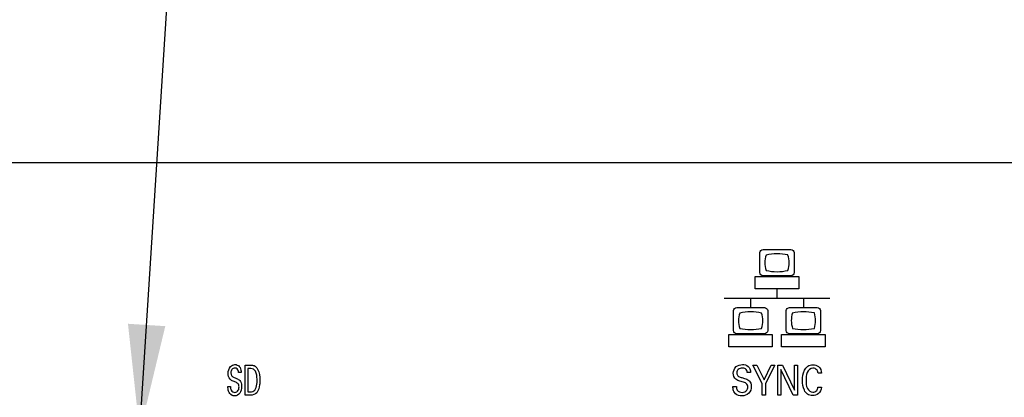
# Model space of a CAD drawing. Header units: inches. Extents: x 0 to 34, y 0 to 22.
# Tile 90 of 129: x 13.141 to 14.786, y 16.603 to 17.234. Entities that reach past the tile are written whole.
import ezdxf

# ---------------------------------------------------------------- set-up
doc = ezdxf.new("R2010")
doc.units = ezdxf.units.IN
doc.header["$LTSCALE"] = 1.87
doc.header["$MEASUREMENT"] = 0
doc.layers.get('0').update_dxf_attribs({"linetype": 'CONTINUOUS'})
doc.layers.add('DETAIL', color=7, linetype='CONTINUOUS')
doc.layers.add('DIMENSIONS', color=7, linetype='CONTINUOUS')
doc.styles.get("Standard").update_dxf_attribs({"font": 'txt', "width": 0.8})
doc.dimstyles.new('DIMSTYLE_3', dxfattribs={"dimtxt": 0.125, "dimasz": 0.18, "dimexe": 0.125, "dimexo": 0.0625, "dimgap": 0.03125, "dimtad": 0, "dimtih": 1, "dimtoh": 1, "dimzin": 0, "dimdsep": 46, "dimtxsty": 'STANDARD', "dimblk": '_FILLED', "dimblk1": '_FILLED', "dimblk2": '_FILLED', "dimcen": 0.09, "dimazin": 0, "dimtp": 0.01, "dimtm": 0.01, "dimtfac": 1, "dimtofl": 0, "dimtmove": 0, "dimatfit": 3, "dimldrblk": '_FILLED', "dimfxl": 1, "dimtolj": 1, "dimtzin": 0, "dimarcsym": 0})
doc.dimstyles.get("Standard").update_dxf_attribs({"dimtxt": 0.125, "dimasz": 0.18, "dimexe": 0.125, "dimexo": 0.0625, "dimgap": 0.09, "dimtad": 0, "dimtih": 1, "dimtoh": 1, "dimzin": 0, "dimdsep": 46, "dimtxsty": 'STANDARD', "dimblk": '_FILLED', "dimblk1": '_FILLED', "dimblk2": '_FILLED', "dimcen": 0.09, "dimazin": 0, "dimtol": 1, "dimtp": 0.02, "dimtm": 0.02, "dimtfac": 1, "dimtofl": 0, "dimtmove": 0, "dimatfit": 3, "dimldrblk": '_FILLED', "dimfxl": 1, "dimtolj": 1, "dimtzin": 0, "dimarcsym": 0})

# ---------------------------------------------------------------- blocks, each defined once
blk = doc.blocks.new('*D43')
at = {"layer": 'DIMENSIONS', "color": 2, "linetype": 'CONTINUOUS'}
blk.add_line((18.2536, 16.7073), (18.2536, 14.717), dxfattribs=at)
at = {"layer": 'DIMENSIONS', "color": 2, "linetype": 'CONTINUOUS', "insert": (18.1911, 14.6545), "char_height": 0.125, "width": 1.425, "attachment_point": 3, "rotation": 90, "line_spacing_factor": 0.9}
blk.add_mtext('161.73{\\ftxt.shx;\\W1.000000;\\H0.125000; }[6.367]', dxfattribs=at)
blk = doc.blocks.new('_FILLED')
at = {"color": 0, "linetype": 'BYBLOCK'}
blk.add_solid([(0, 0), (-1, 0.1736), (-1, -0.1736)], dxfattribs=at)
blk = doc.blocks.new('*D44')
at = {"layer": 'DIMENSIONS', "color": 2, "linetype": 'CONTINUOUS'}
blk.add_line((17.9661, 16.9948), (11.1985, 16.9948), dxfattribs=at)
at = {"layer": 'DIMENSIONS', "color": 2, "linetype": 'CONTINUOUS', "insert": (11.136, 17.0573), "char_height": 0.125, "width": 1.325, "attachment_point": 3, "line_spacing_factor": 0.9}
blk.add_mtext('40.39{\\ftxt.shx;\\W1.000000;\\H0.125000; }[1.590]', dxfattribs=at)

msp = doc.modelspace()

# ---------------------------------------------------------------- linework, layer by layer
at = {"color": 40, "linetype": 'CONTINUOUS'}
for p, q in [((14.3774, 16.8116), (14.3774, 16.845)), ((14.3827, 16.8502), (14.4293, 16.8502)), ((14.4346, 16.845), (14.4346, 16.8116)), ((14.3697, 16.7846), (14.3697, 16.8053)), ((14.3697, 16.8053), (14.4423, 16.8053)), ((14.4293, 16.8063), (14.3827, 16.8063)), ((14.4423, 16.8053), (14.4423, 16.7846)), ((14.4423, 16.7846), (14.3697, 16.7846)), ((14.406, 16.7846), (14.406, 16.769)), ((14.3178, 16.769), (14.4943, 16.769)), ((14.3619, 16.769), (14.3619, 16.7534)), ((14.4501, 16.769), (14.4501, 16.7534)), ((14.3334, 16.7148), (14.3334, 16.7482)), ((14.3387, 16.7535), (14.3852, 16.7535)), ((14.3905, 16.7482), (14.3905, 16.7148)), ((14.4216, 16.7148), (14.4216, 16.7482)), ((14.4269, 16.7535), (14.4734, 16.7535)), ((14.4787, 16.7482), (14.4787, 16.7148)), ((14.3256, 16.6878), (14.3256, 16.7085)), ((14.3256, 16.7085), (14.3982, 16.7085)), ((14.3852, 16.7096), (14.3387, 16.7096)), ((14.3982, 16.7085), (14.3982, 16.6878)), ((14.4138, 16.6878), (14.4138, 16.7085)), ((14.4138, 16.7085), (14.4864, 16.7085)), ((14.4734, 16.7096), (14.4269, 16.7096)), ((14.4864, 16.7085), (14.4864, 16.6878)), ((14.3982, 16.6878), (14.3256, 16.6878)), ((14.4864, 16.6878), (14.4138, 16.6878)), ((13.5109, 16.6446), (13.5066, 16.6446)), ((13.5178, 16.607), (13.5178, 16.6571)), ((13.5178, 16.6571), (13.5265, 16.6571)), ((13.522, 16.6514), (13.522, 16.6127)), ((13.5269, 16.6514), (13.522, 16.6514)), ((14.362, 16.6446), (14.3562, 16.6446)), ((14.3813, 16.6267), (14.3657, 16.6572)), ((14.3657, 16.6572), (14.3726, 16.6572)), ((14.3726, 16.6572), (14.3844, 16.6325)), ((14.3844, 16.6325), (14.3964, 16.6572)), ((14.4026, 16.6572), (14.387, 16.6264)), ((14.3964, 16.6572), (14.4026, 16.6572)), ((14.4076, 16.607), (14.4076, 16.6572)), ((14.4076, 16.6572), (14.4153, 16.6572)), ((14.4127, 16.6496), (14.4127, 16.607)), ((14.4331, 16.607), (14.4127, 16.6496)), ((14.4153, 16.6572), (14.4351, 16.6156)), ((14.4351, 16.6156), (14.4351, 16.6572)), ((14.4351, 16.6572), (14.4402, 16.6572)), ((14.4402, 16.6572), (14.4402, 16.607)), ((14.4806, 16.6436), (14.4746, 16.6436)), ((13.489, 16.6216), (13.4933, 16.6216)), ((13.522, 16.6127), (13.526, 16.6127)), ((14.3325, 16.6216), (14.3382, 16.6216)), ((14.3813, 16.607), (14.3813, 16.6267)), ((14.387, 16.6264), (14.387, 16.607)), ((14.4743, 16.6202), (14.4805, 16.6202)), ((13.5262, 16.607), (13.5178, 16.607)), ((14.387, 16.607), (14.3813, 16.607)), ((14.4127, 16.607), (14.4076, 16.607)), ((14.4402, 16.607), (14.4331, 16.607))]:
    msp.add_line(p, q, dxfattribs=at)
for centre, radius, start, end in [((14.4061, 16.7635), 0.0797, 76.7665, 89.9857), ((14.4255, 16.8283), 0.0398, 180.0712, 198.8936), ((14.3869, 16.8281), 0.0396, 0.0702, 19.0547), ((14.4062, 16.8917), 0.0785, 256.4931, 269.9441), ((14.4061, 16.8912), 0.078, 270.0356, 283.5466), ((14.362, 16.6681), 0.0782, 89.9768, 103.4423), ((14.362, 16.6678), 0.0785, 76.5853, 90.0239), ((14.47, 16.7314), 0.0401, 161.3035, 179.9351), ((14.4502, 16.6669), 0.0794, 90.0055, 103.2513), ((14.4503, 16.6684), 0.078, 76.5371, 90.0326), ((14.4503, 16.7944), 0.078, 269.9674, 283.4629)]:
    msp.add_arc(centre, radius, start, end, dxfattribs=at)
for points in [[(14.3774, 16.845), (14.3774, 16.8474), (14.3802, 16.8502), (14.3827, 16.8502)], [(14.4061, 16.8431), (14.4, 16.8431), (14.3938, 16.8424), (14.3879, 16.841)], [(14.4293, 16.8502), (14.4318, 16.8502), (14.4346, 16.8474), (14.4346, 16.845)], [(14.3879, 16.841), (14.3865, 16.8369), (14.3858, 16.8325), (14.3858, 16.8282)], [(14.4244, 16.8154), (14.4258, 16.8195), (14.4265, 16.8238), (14.4265, 16.8281)], [(14.3827, 16.8063), (14.3802, 16.8063), (14.3774, 16.8091), (14.3774, 16.8116)], [(14.4346, 16.8116), (14.4346, 16.8091), (14.4318, 16.8063), (14.4293, 16.8063)], [(14.3334, 16.7482), (14.3334, 16.7507), (14.3362, 16.7535), (14.3387, 16.7535)], [(14.3438, 16.7442), (14.3424, 16.7401), (14.3416, 16.7358), (14.3416, 16.7315)], [(14.3824, 16.7314), (14.3824, 16.7357), (14.3816, 16.7401), (14.3802, 16.7442)], [(14.3852, 16.7535), (14.3877, 16.7535), (14.3905, 16.7507), (14.3905, 16.7482)], [(14.4216, 16.7482), (14.4216, 16.7507), (14.4244, 16.7535), (14.4269, 16.7535)], [(14.4706, 16.7314), (14.4706, 16.7357), (14.4699, 16.7401), (14.4685, 16.7443)], [(14.4734, 16.7535), (14.4759, 16.7535), (14.4787, 16.7507), (14.4787, 16.7482)], [(14.3416, 16.7315), (14.3416, 16.7271), (14.3424, 16.7227), (14.3438, 16.7186)], [(14.3802, 16.7186), (14.3816, 16.7227), (14.3824, 16.7271), (14.3824, 16.7314)], [(14.4299, 16.7315), (14.4299, 16.7271), (14.4306, 16.7227), (14.4321, 16.7186)], [(14.4685, 16.7186), (14.4699, 16.7227), (14.4706, 16.7271), (14.4706, 16.7314)], [(14.3387, 16.7096), (14.3362, 16.7096), (14.3334, 16.7123), (14.3334, 16.7148)], [(14.3438, 16.7186), (14.3497, 16.7172), (14.3559, 16.7165), (14.362, 16.7165)], [(14.362, 16.7165), (14.3681, 16.7165), (14.3743, 16.7172), (14.3802, 16.7186)], [(14.3905, 16.7148), (14.3905, 16.7123), (14.3877, 16.7096), (14.3852, 16.7096)], [(14.4269, 16.7096), (14.4244, 16.7096), (14.4216, 16.7124), (14.4216, 16.7148)], [(14.4321, 16.7186), (14.438, 16.7172), (14.4442, 16.7165), (14.4503, 16.7165)], [(14.4787, 16.7148), (14.4787, 16.7123), (14.4759, 16.7096), (14.4734, 16.7096)], [(13.5091, 16.6532), (13.5105, 16.6506), (13.5108, 16.6475), (13.5109, 16.6446)], [(13.5349, 16.647), (13.5334, 16.6497), (13.5299, 16.6514), (13.5269, 16.6514)], [(13.5385, 16.6506), (13.5414, 16.6449), (13.5422, 16.6381), (13.5422, 16.6316)], [(13.4925, 16.6336), (13.4902, 16.6362), (13.4894, 16.64), (13.4894, 16.6435)], [(14.3372, 16.6336), (14.3345, 16.6359), (14.333, 16.6399), (14.333, 16.6435)], [(13.526, 16.6127), (13.5288, 16.6127), (13.5321, 16.6133), (13.5338, 16.6154)], [(14.4659, 16.6119), (14.4683, 16.6119), (14.4709, 16.613), (14.4724, 16.6149)], [(14.4724, 16.6149), (14.4735, 16.6164), (14.4741, 16.6183), (14.4743, 16.6202)], [(13.5372, 16.6111), (13.5349, 16.6079), (13.5301, 16.607), (13.5262, 16.607)]]:
    msp.add_open_spline(points, degree=3, dxfattribs=at)
for points, knots in [([(13.4894, 16.6435), (13.4894, 16.6474), (13.4909, 16.6549), (13.4979, 16.6581), (13.5007, 16.6581)], [0, 0, 0, 0, 0.57835, 1, 1, 1, 1]), ([(13.5004, 16.6523), (13.4986, 16.6523), (13.4945, 16.6505), (13.4938, 16.6462), (13.4938, 16.6441)], [0, 0, 0, 0, 0.461999, 1, 1, 1, 1]), ([(13.4938, 16.6441), (13.4938, 16.6425), (13.4944, 16.6388), (13.4976, 16.6373), (13.4991, 16.6367)], [0, 0, 0, 0, 0.510481, 1, 1, 1, 1]), ([(13.5066, 16.6446), (13.5066, 16.6468), (13.5058, 16.6511), (13.5018, 16.6523), (13.5004, 16.6523)], [0, 0, 0, 0, 0.595784, 1, 1, 1, 1]), ([(13.5007, 16.6581), (13.5013, 16.6581), (13.5047, 16.6579), (13.5078, 16.6556), (13.5091, 16.6532)], [0, 0, 0, 0, 0.182653, 1, 1, 1, 1]), ([(13.5265, 16.6571), (13.5286, 16.6571), (13.5336, 16.6571), (13.5373, 16.653), (13.5385, 16.6506)], [0, 0, 0, 0, 0.438557, 1, 1, 1, 1]), ([(13.5377, 16.6314), (13.5377, 16.6322), (13.5376, 16.6375), (13.537, 16.6431), (13.5349, 16.647)], [0, 0, 0, 0, 0.156928, 1, 1, 1, 1]), ([(14.333, 16.6435), (14.333, 16.6475), (14.3363, 16.6559), (14.3446, 16.6581), (14.3483, 16.6581)], [0, 0, 0, 0, 0.523982, 1, 1, 1, 1]), ([(14.3478, 16.6523), (14.3455, 16.6523), (14.3406, 16.6511), (14.3389, 16.6463), (14.3389, 16.6441)], [0, 0, 0, 0, 0.518176, 1, 1, 1, 1]), ([(14.3389, 16.6441), (14.3389, 16.6424), (14.3402, 16.6383), (14.3442, 16.6373), (14.3461, 16.6367)], [0, 0, 0, 0, 0.460733, 1, 1, 1, 1]), ([(14.3562, 16.6446), (14.3561, 16.6469), (14.3544, 16.6516), (14.3497, 16.6523), (14.3478, 16.6523)], [0, 0, 0, 0, 0.539947, 1, 1, 1, 1]), ([(14.3483, 16.6581), (14.3491, 16.6581), (14.3532, 16.6579), (14.3576, 16.6559), (14.3596, 16.6532)], [0, 0, 0, 0, 0.195499, 1, 1, 1, 1]), ([(14.3596, 16.6532), (14.3601, 16.6525), (14.3616, 16.6498), (14.3619, 16.6467), (14.362, 16.6446)], [0, 0, 0, 0, 0.296947, 1, 1, 1, 1]), ([(14.4486, 16.6315), (14.4486, 16.6373), (14.4498, 16.6463), (14.457, 16.6562), (14.4631, 16.6578), (14.4662, 16.6578)], [0, 0, 0, 0, 0.497687, 0.739489, 1, 1, 1, 1]), ([(14.466, 16.6523), (14.462, 16.6523), (14.4544, 16.6447), (14.4546, 16.6361), (14.4546, 16.6316)], [0, 0, 0, 0, 0.463731, 1, 1, 1, 1]), ([(14.4746, 16.6436), (14.4744, 16.6453), (14.4736, 16.6499), (14.4686, 16.6523), (14.466, 16.6523)], [0, 0, 0, 0, 0.393779, 1, 1, 1, 1]), ([(14.4662, 16.6578), (14.4693, 16.6578), (14.4772, 16.6558), (14.4803, 16.6478), (14.4806, 16.6436)], [0, 0, 0, 0, 0.429632, 1, 1, 1, 1]), ([(13.5006, 16.6291), (13.4996, 16.6295), (13.4968, 16.6307), (13.4938, 16.6321), (13.4925, 16.6336)], [0, 0, 0, 0, 0.347301, 1, 1, 1, 1]), ([(13.4991, 16.6367), (13.5005, 16.6361), (13.5039, 16.6347), (13.5073, 16.633), (13.5088, 16.6314)], [0, 0, 0, 0, 0.421103, 1, 1, 1, 1]), ([(13.5074, 16.6207), (13.5074, 16.6227), (13.5064, 16.627), (13.5023, 16.6284), (13.5006, 16.6291)], [0, 0, 0, 0, 0.512269, 1, 1, 1, 1]), ([(13.5088, 16.6314), (13.5107, 16.6293), (13.5116, 16.6256), (13.5117, 16.6221), (13.5117, 16.6214)], [0, 0, 0, 0, 0.808199, 1, 1, 1, 1]), ([(13.5338, 16.6154), (13.5348, 16.6167), (13.5373, 16.6217), (13.5377, 16.6274), (13.5377, 16.6314)], [0, 0, 0, 0, 0.28083, 1, 1, 1, 1]), ([(13.5422, 16.6316), (13.5422, 16.6292), (13.5417, 16.6221), (13.54, 16.6148), (13.5372, 16.6111)], [0, 0, 0, 0, 0.345452, 1, 1, 1, 1]), ([(14.3481, 16.6291), (14.3467, 16.6295), (14.343, 16.6307), (14.3391, 16.6319), (14.3372, 16.6336)], [0, 0, 0, 0, 0.354299, 1, 1, 1, 1]), ([(14.3461, 16.6367), (14.348, 16.6361), (14.3524, 16.6347), (14.357, 16.6331), (14.3591, 16.6314)], [0, 0, 0, 0, 0.429404, 1, 1, 1, 1]), ([(14.3573, 16.6207), (14.3573, 16.6227), (14.3552, 16.6276), (14.3504, 16.6284), (14.3481, 16.6291)], [0, 0, 0, 0, 0.461669, 1, 1, 1, 1]), ([(14.3591, 16.6314), (14.3599, 16.6307), (14.3624, 16.6278), (14.3631, 16.624), (14.3631, 16.6214)], [0, 0, 0, 0, 0.305524, 1, 1, 1, 1]), ([(14.4655, 16.6062), (14.4625, 16.6062), (14.4565, 16.6078), (14.4496, 16.6174), (14.4486, 16.626), (14.4486, 16.6315)], [0, 0, 0, 0, 0.265424, 0.508616, 1, 1, 1, 1]), ([(14.4546, 16.6316), (14.4546, 16.627), (14.4544, 16.6184), (14.4622, 16.6119), (14.4659, 16.6119)], [0, 0, 0, 0, 0.550681, 1, 1, 1, 1]), ([(13.4907, 16.6115), (13.4895, 16.614), (13.489, 16.6175), (13.489, 16.6209), (13.489, 16.6216)], [0, 0, 0, 0, 0.797459, 1, 1, 1, 1]), ([(13.5, 16.6058), (13.4993, 16.6058), (13.4956, 16.606), (13.492, 16.6087), (13.4907, 16.6115)], [0, 0, 0, 0, 0.187017, 1, 1, 1, 1]), ([(13.4933, 16.6216), (13.4933, 16.6195), (13.4932, 16.6146), (13.4981, 16.6117), (13.5004, 16.6117)], [0, 0, 0, 0, 0.470822, 1, 1, 1, 1]), ([(13.5117, 16.6214), (13.5117, 16.6176), (13.5106, 16.6098), (13.5032, 16.6058), (13.5, 16.6058)], [0, 0, 0, 0, 0.540221, 1, 1, 1, 1]), ([(13.5004, 16.6117), (13.5027, 16.6117), (13.507, 16.6145), (13.5074, 16.6188), (13.5074, 16.6207)], [0, 0, 0, 0, 0.551075, 1, 1, 1, 1]), ([(14.3348, 16.6115), (14.3343, 16.6124), (14.3328, 16.6156), (14.3325, 16.6192), (14.3325, 16.6216)], [0, 0, 0, 0, 0.294162, 1, 1, 1, 1]), ([(14.3472, 16.6058), (14.3463, 16.6058), (14.3417, 16.606), (14.3368, 16.6083), (14.3348, 16.6115)], [0, 0, 0, 0, 0.200612, 1, 1, 1, 1]), ([(14.3382, 16.6216), (14.3383, 16.6195), (14.3387, 16.6138), (14.3449, 16.6117), (14.3479, 16.6117)], [0, 0, 0, 0, 0.416137, 1, 1, 1, 1]), ([(14.3631, 16.6214), (14.3631, 16.6175), (14.3604, 16.6086), (14.3514, 16.6058), (14.3472, 16.6058)], [0, 0, 0, 0, 0.485229, 1, 1, 1, 1]), ([(14.3479, 16.6117), (14.3508, 16.6117), (14.3562, 16.6137), (14.3573, 16.6188), (14.3573, 16.6207)], [0, 0, 0, 0, 0.60303, 1, 1, 1, 1]), ([(14.4805, 16.6202), (14.4801, 16.6162), (14.4768, 16.6085), (14.4689, 16.6062), (14.4655, 16.6062)], [0, 0, 0, 0, 0.535987, 1, 1, 1, 1])]:
    msp.add_open_spline(points, degree=3, knots=knots, dxfattribs=at)

# ---------------------------------------------------------------- dimensions: what is measured, and where the dimension line sits
at = {"layer": 'DIMENSIONS', "color": 2, "linetype": 'CONTINUOUS'}
for feature_location, offset, dtype, origin, picture, middle in [((17.9661, 16.9948), (-6.7676, 0), 0, (18.0286, 15.4046), '*D44', (10.4735, 16.9948)), ((18.2536, 16.7073), (0, -1.9903), 1, (11.8864, 16.7698), '*D43', (18.2536, 13.942))]:
    dim = msp.add_ordinate_dim(feature_location=feature_location, offset=offset, dtype=dtype, origin=origin, dimstyle='DIMSTYLE_3', dxfattribs=at)
    dim.commit()
    dim.dimension.update_dxf_attribs({"geometry": picture, "text_midpoint": middle})

# ---------------------------------------------------------------- leaders
at = {"layer": 'DETAIL', "color": 2, "linetype": 'CONTINUOUS'}
msp.add_leader([(13.3416, 16.5446), (13.5423, 19.6825), (13.7223, 19.6825)], dimstyle='STANDARD', override={"dimtad": 0}, dxfattribs=at)

doc.saveas('drawing.dxf')
